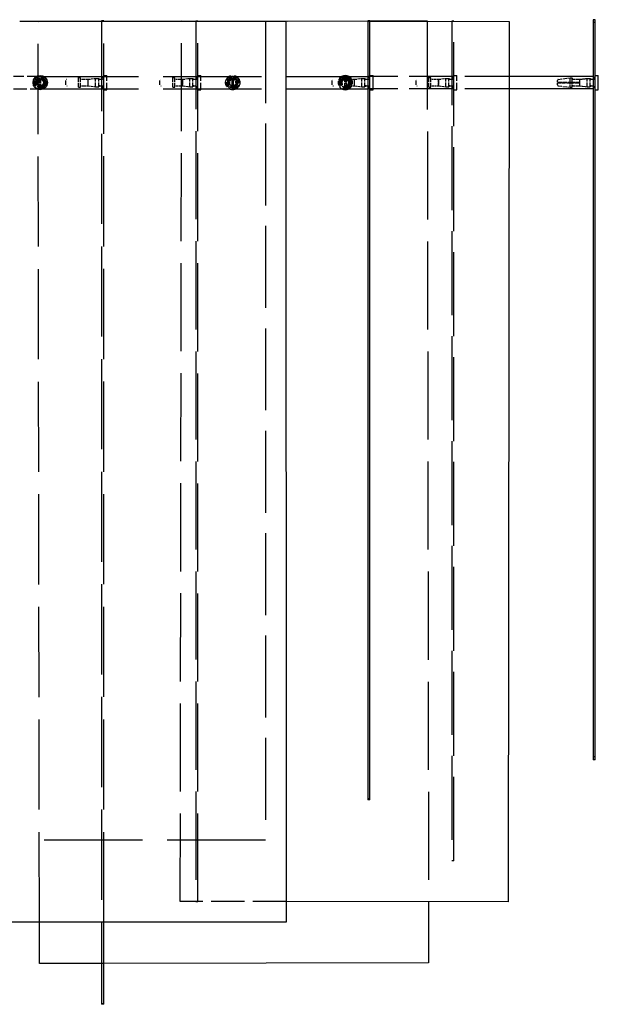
# Model space of a CAD drawing. Extents: x 360 to 4460, y -128 to 2742.
# Tile 12 of 14: x 2832 to 3115, y 1497 to 1978. Entities that reach past the tile are written whole.
import ezdxf

# ---------------------------------------------------------------- set-up
doc = ezdxf.new("R2010")
doc.units = 0
doc.header["$LTSCALE"] = 10
doc.linetypes.add('DASHED', pattern=[0.2068, 0.1655, -0.0413])
doc.layers.add('Nascosta (ISO)', color=7, linetype='DASHED')
doc.layers.add('Visibile (ISO)', color=7, linetype='Continuous')

msp = doc.modelspace()

# ---------------------------------------------------------------- linework, layer by layer
at = {"layer": 'Nascosta (ISO)', "ltscale": 26.596617}
msp.add_line((2722.32, 1976.93), (2832.32, 1976.94), dxfattribs=at)
at = {"layer": 'Nascosta (ISO)', "ltscale": 20.793037}
msp.add_line((2832.32, 1976.94), (2918.32, 1976.94), dxfattribs=at)
at = {"layer": 'Nascosta (ISO)', "ltscale": 29.438416}
msp.add_line((2841.27, 1976.8), (2963.03, 1976.98), dxfattribs=at)
at = {"layer": 'Nascosta (ISO)', "ltscale": 26.586981}
msp.add_line((2841.95, 1536.94), (2841.27, 1976.8), dxfattribs=at)
at = {"layer": 'Nascosta (ISO)', "ltscale": 26.595753}
for p, q in [((2872.32, 1976.94), (2872.32, 1536.94)), ((2873.32, 1536.94), (2873.32, 1976.94))]:
    msp.add_line(p, q, dxfattribs=at)
at = {"layer": 'Nascosta (ISO)', "ltscale": 0.190278}
for p, q in [((2873.32, 1976.85), (2872.32, 1976.85)), ((2919.32, 1976.94), (2918.32, 1976.94)), ((3002.32, 1977.04), (3003.32, 1977.04)), ((3002.32, 1976.93), (3003.32, 1976.92)), ((3003.32, 1976.76), (3002.32, 1976.76)), ((3113.32, 1976.22), (3112.32, 1976.22)), ((2862.07, 1949.23), (2861.07, 1949.23)), ((2873.32, 1949.44), (2872.32, 1949.44)), ((2908.07, 1949.23), (2907.07, 1949.23)), ((2919.32, 1949.44), (2918.32, 1949.44)), ((2992.07, 1949.23), (2991.07, 1949.23)), ((3003.32, 1949.44), (3002.32, 1949.44)), ((3033.07, 1949.23), (3032.07, 1949.23)), ((3044.32, 1949.44), (3043.32, 1949.44)), ((3101.07, 1949.24), (3102.07, 1949.24)), ((3113.32, 1949.44), (3112.32, 1949.44)), ((2861.07, 1944.65), (2862.07, 1944.65)), ((2873.32, 1944.44), (2872.32, 1944.44)), ((2907.07, 1944.65), (2908.07, 1944.65)), ((2919.32, 1944.44), (2918.32, 1944.44)), ((2991.07, 1944.65), (2992.07, 1944.65)), ((3003.32, 1944.44), (3002.32, 1944.44)), ((3032.07, 1944.65), (3033.07, 1944.65)), ((3044.32, 1944.44), (3043.32, 1944.44)), ((3101.07, 1947.19), (3102.07, 1947.19)), ((3102.07, 1946.69), (3101.07, 1946.69)), ((3101.07, 1944.64), (3102.07, 1944.64)), ((3113.32, 1944.44), (3112.32, 1944.44)), ((3044.32, 1566.94), (3043.32, 1566.94)), ((2919.32, 1546.94), (2918.32, 1546.94)), ((2873.32, 1516.84), (2872.32, 1516.84))]:
    msp.add_line(p, q, dxfattribs=at)
at = {"layer": 'Nascosta (ISO)', "ltscale": 25.984804}
msp.add_line((2910.74, 1547.06), (2911.36, 1976.95), dxfattribs=at)
at = {"layer": 'Nascosta (ISO)', "ltscale": 25.991297}
for p, q in [((2918.32, 1976.94), (2918.32, 1546.94)), ((2919.32, 1546.94), (2919.32, 1976.94))]:
    msp.add_line(p, q, dxfattribs=at)
at = {"layer": 'Nascosta (ISO)', "ltscale": 6.28236}
msp.add_line((2919.32, 1976.94), (2952.32, 1976.94), dxfattribs=at)
at = {"layer": 'Nascosta (ISO)', "ltscale": 24.17795}
msp.add_line((2952.32, 1976.94), (2952.32, 1576.94), dxfattribs=at)
at = {"layer": 'Nascosta (ISO)', "ltscale": 25.991411}
msp.add_line((3031.27, 1976.88), (3031.93, 1546.88), dxfattribs=at)
at = {"layer": 'Nascosta (ISO)', "ltscale": 24.777853}
msp.add_line((3043.32, 1976.87), (3043.32, 1566.94), dxfattribs=at)
at = {"layer": 'Nascosta (ISO)', "ltscale": 24.777765}
msp.add_line((3044.32, 1566.94), (3044.32, 1976.86), dxfattribs=at)
at = {"layer": 'Nascosta (ISO)', "ltscale": 3.887477}
for p, q in [((2842.32, 1949.94), (2829.32, 1949.94)), ((2829.32, 1943.94), (2842.32, 1943.94))]:
    msp.add_line(p, q, dxfattribs=at)
at = {"layer": 'Nascosta (ISO)', "ltscale": 0.038224}
for p, q in [((2842.07, 1949.03), (2842.07, 1949.23)), ((2842.57, 1949.23), (2842.57, 1949.03)), ((2991.57, 1949.23), (2991.57, 1949.03)), ((2842.07, 1944.65), (2842.07, 1944.86)), ((2842.57, 1944.86), (2842.57, 1944.65)), ((2991.57, 1944.86), (2991.57, 1944.65))]:
    msp.add_line(p, q, dxfattribs=at)
at = {"layer": 'Nascosta (ISO)', "ltscale": 0.131477}
for p, q in [((2842.07, 1948.53), (2842.07, 1949.03)), ((2842.57, 1949.03), (2842.57, 1948.53)), ((2991.57, 1949.03), (2991.57, 1948.53)), ((2842.07, 1944.86), (2842.07, 1945.35)), ((2842.57, 1945.35), (2842.57, 1944.86)), ((2991.57, 1945.35), (2991.57, 1944.86))]:
    msp.add_line(p, q, dxfattribs=at)
at = {"layer": 'Nascosta (ISO)', "ltscale": 0.605262}
for p, q in [((2842.07, 1945.35), (2842.07, 1948.53)), ((2842.57, 1945.35), (2842.57, 1948.53)), ((2865.82, 1945.35), (2865.82, 1948.53)), ((2911.82, 1948.53), (2911.82, 1945.35)), ((2991.57, 1948.53), (2991.57, 1945.35)), ((2995.82, 1945.35), (2995.82, 1948.53)), ((3036.82, 1948.53), (3036.82, 1945.35))]:
    msp.add_line(p, q, dxfattribs=at)
at = {"layer": 'Nascosta (ISO)', "ltscale": 29.013453}
msp.add_line((2842.32, 1949.94), (2962.32, 1949.94), dxfattribs=at)
at = {"layer": 'Nascosta (ISO)', "ltscale": 0.537732}
for p, q in [((2854.82, 1945.91), (2854.82, 1947.97)), ((2900.82, 1945.91), (2900.82, 1947.97)), ((2984.82, 1945.91), (2984.82, 1947.97)), ((3025.82, 1945.91), (3025.82, 1947.97))]:
    msp.add_line(p, q, dxfattribs=at)
at = {"layer": 'Nascosta (ISO)', "ltscale": 1.280127}
for p, q in [((2861.07, 1944.65), (2861.07, 1949.23)), ((2862.07, 1944.65), (2862.07, 1949.23)), ((2907.07, 1944.65), (2907.07, 1949.23)), ((2908.07, 1944.65), (2908.07, 1949.23)), ((2991.07, 1944.65), (2991.07, 1949.23)), ((2992.07, 1944.65), (2992.07, 1949.23)), ((3032.07, 1944.65), (3032.07, 1949.23)), ((3033.07, 1944.65), (3033.07, 1949.23))]:
    msp.add_line(p, q, dxfattribs=at)
at = {"layer": 'Nascosta (ISO)', "ltscale": 0.603983}
for p, q in [((2865.74, 1948.52), (2862.57, 1948.52)), ((2911.74, 1948.52), (2908.57, 1948.52)), ((2995.74, 1948.52), (2992.57, 1948.52)), ((3036.74, 1948.52), (3033.57, 1948.52)), ((3102.57, 1948.54), (3105.74, 1948.54)), ((2862.57, 1945.36), (2865.74, 1945.36)), ((2908.57, 1945.36), (2911.74, 1945.36)), ((2992.57, 1945.36), (2995.74, 1945.36)), ((3033.57, 1945.36), (3036.74, 1945.36)), ((3102.57, 1947.19), (3105.74, 1947.19)), ((3105.74, 1946.69), (3102.57, 1946.69)), ((3102.57, 1945.34), (3105.74, 1945.34))]:
    msp.add_line(p, q, dxfattribs=at)
at = {"layer": 'Nascosta (ISO)', "ltscale": 0.014657}
for p, q in [((2865.82, 1948.53), (2865.74, 1948.52)), ((2911.82, 1948.53), (2911.74, 1948.52)), ((2995.82, 1948.53), (2995.74, 1948.52)), ((3036.82, 1948.53), (3036.74, 1948.52)), ((2865.74, 1945.36), (2865.82, 1945.35)), ((2911.74, 1945.36), (2911.82, 1945.35)), ((2995.74, 1945.36), (2995.82, 1945.35)), ((3036.74, 1945.36), (3036.82, 1945.35)), ((3105.74, 1947.19), (3105.82, 1947.19)), ((3105.82, 1946.69), (3105.74, 1946.69))]:
    msp.add_line(p, q, dxfattribs=at)
at = {"layer": 'Nascosta (ISO)', "ltscale": 0.861262}
for p, q in [((2865.74, 1945.36), (2865.74, 1948.52)), ((2911.74, 1945.36), (2911.74, 1948.52)), ((2995.74, 1945.36), (2995.74, 1948.52)), ((3036.74, 1945.36), (3036.74, 1948.52))]:
    msp.add_line(p, q, dxfattribs=at)
at = {"layer": 'Nascosta (ISO)', "ltscale": 0.688919}
for p, q in [((2865.82, 1948.55), (2869.41, 1948.99)), ((2911.82, 1948.55), (2915.41, 1948.99)), ((2995.82, 1948.55), (2999.41, 1948.99)), ((3036.82, 1948.55), (3040.41, 1948.99)), ((2865.82, 1945.33), (2869.41, 1944.89)), ((2911.82, 1945.33), (2915.41, 1944.89)), ((2995.82, 1945.33), (2999.41, 1944.89)), ((3036.82, 1945.33), (3040.41, 1944.89))]:
    msp.add_line(p, q, dxfattribs=at)
at = {"layer": 'Nascosta (ISO)', "ltscale": 0.047688}
for p, q in [((2865.82, 1948.53), (2865.82, 1948.55)), ((2911.82, 1948.53), (2911.82, 1948.55)), ((2995.82, 1948.53), (2995.82, 1948.55)), ((3036.82, 1948.53), (3036.82, 1948.55)), ((2865.82, 1945.33), (2865.82, 1945.35)), ((2911.82, 1945.33), (2911.82, 1945.35)), ((2995.82, 1945.33), (2995.82, 1945.35)), ((3036.82, 1945.33), (3036.82, 1945.35))]:
    msp.add_line(p, q, dxfattribs=at)
at = {"layer": 'Nascosta (ISO)', "ltscale": 1.225982}
for p, q in [((2869.41, 1944.89), (2869.41, 1948.99)), ((2870.91, 1944.89), (2870.91, 1948.99)), ((2915.41, 1944.89), (2915.41, 1948.99)), ((2916.91, 1944.89), (2916.91, 1948.99)), ((2999.41, 1944.89), (2999.41, 1948.99)), ((3000.91, 1944.89), (3000.91, 1948.99)), ((3040.41, 1944.89), (3040.41, 1948.99)), ((3041.91, 1944.89), (3041.91, 1948.99)), ((3109.41, 1944.89), (3109.41, 1948.99)), ((3110.91, 1944.89), (3110.91, 1948.99))]:
    msp.add_line(p, q, dxfattribs=at)
at = {"layer": 'Nascosta (ISO)', "ltscale": 0.285466}
for p, q in [((2869.41, 1948.99), (2870.91, 1948.99)), ((2873.32, 1950.44), (2874.82, 1950.44)), ((2915.41, 1948.99), (2916.91, 1948.99)), ((2919.32, 1950.44), (2920.82, 1950.44)), ((2999.41, 1948.99), (3000.91, 1948.99)), ((3040.41, 1948.99), (3041.91, 1948.99)), ((3044.32, 1950.44), (3045.82, 1950.44)), ((3109.41, 1948.99), (3110.91, 1948.99)), ((2869.41, 1944.89), (2870.91, 1944.89)), ((2873.32, 1943.44), (2874.82, 1943.44)), ((2915.41, 1944.89), (2916.91, 1944.89)), ((2919.32, 1943.44), (2920.82, 1943.44)), ((2999.41, 1944.89), (3000.91, 1944.89)), ((3040.41, 1944.89), (3041.91, 1944.89)), ((3044.32, 1943.44), (3045.82, 1943.44)), ((3109.41, 1944.89), (3110.91, 1944.89))]:
    msp.add_line(p, q, dxfattribs=at)
at = {"layer": 'Nascosta (ISO)', "ltscale": 0.173181}
for p, q in [((2871.41, 1948.54), (2872.32, 1948.54)), ((2917.41, 1948.54), (2918.32, 1948.54)), ((3001.41, 1948.54), (3002.32, 1948.54)), ((3042.41, 1948.54), (3043.32, 1948.54)), ((3111.41, 1948.54), (3112.32, 1948.54)), ((2871.41, 1945.34), (2872.32, 1945.34)), ((2917.41, 1945.34), (2918.32, 1945.34)), ((3001.41, 1945.34), (3002.32, 1945.34)), ((3042.41, 1945.34), (3043.32, 1945.34)), ((3111.41, 1945.34), (3112.32, 1945.34))]:
    msp.add_line(p, q, dxfattribs=at)
at = {"layer": 'Nascosta (ISO)', "ltscale": 2.09321}
for p, q in [((2874.82, 1943.44), (2874.82, 1950.44)), ((2920.82, 1943.44), (2920.82, 1950.44)), ((3045.82, 1943.44), (3045.82, 1950.44))]:
    msp.add_line(p, q, dxfattribs=at)
at = {"layer": 'Nascosta (ISO)', "ltscale": 1.115846}
for p, q in [((2936.07, 1948.48), (2936.07, 1949.23)), ((2936.57, 1949.23), (2936.57, 1948.48)), ((2936.07, 1944.65), (2936.07, 1945.41)), ((2936.57, 1945.41), (2936.57, 1944.65)), ((3095.26, 1947.19), (3101.07, 1947.19)), ((3101.07, 1946.69), (3095.26, 1946.69))]:
    msp.add_line(p, q, dxfattribs=at)
at = {"layer": 'Nascosta (ISO)', "ltscale": 0.138751}
for p, q in [((2936.07, 1947.97), (2936.07, 1948.48)), ((2936.57, 1948.48), (2936.57, 1947.97)), ((2936.07, 1945.41), (2936.07, 1945.91)), ((2936.57, 1945.91), (2936.57, 1945.41)), ((3094.82, 1947.19), (3095.26, 1947.19)), ((3095.26, 1946.69), (3094.82, 1946.69))]:
    msp.add_line(p, q, dxfattribs=at)
at = {"layer": 'Nascosta (ISO)', "ltscale": 0.392084}
for p, q in [((2936.07, 1945.91), (2936.07, 1947.97)), ((2936.57, 1947.97), (2936.57, 1945.91))]:
    msp.add_line(p, q, dxfattribs=at)
at = {"layer": 'Nascosta (ISO)', "ltscale": 13.136793}
msp.add_line((3071.32, 1949.94), (3002.32, 1949.94), dxfattribs=at)
at = {"layer": 'Nascosta (ISO)', "ltscale": 0.268816}
for p, q in [((3094.82, 1947.19), (3094.82, 1948)), ((3094.82, 1945.88), (3094.82, 1946.69))]:
    msp.add_line(p, q, dxfattribs=at)
at = {"layer": 'Nascosta (ISO)', "ltscale": 1.115686}
for p, q in [((3095.26, 1948.5), (3101.07, 1949.24)), ((3095.26, 1945.39), (3101.07, 1944.64))]:
    msp.add_line(p, q, dxfattribs=at)
at = {"layer": 'Nascosta (ISO)', "ltscale": 0.640013}
for p, q in [((3101.07, 1947.19), (3101.07, 1949.24)), ((3102.07, 1947.19), (3102.07, 1949.24)), ((3101.07, 1944.64), (3101.07, 1946.69)), ((3102.07, 1944.64), (3102.07, 1946.69))]:
    msp.add_line(p, q, dxfattribs=at)
at = {"layer": 'Nascosta (ISO)', "ltscale": 0.703673}
for p, q in [((3105.74, 1948.54), (3109.41, 1948.99)), ((3105.74, 1945.34), (3109.41, 1944.89))]:
    msp.add_line(p, q, dxfattribs=at)
at = {"layer": 'Nascosta (ISO)', "ltscale": 0.430581}
for p, q in [((3105.74, 1947.19), (3105.74, 1948.54)), ((3105.74, 1945.34), (3105.74, 1946.69))]:
    msp.add_line(p, q, dxfattribs=at)
at = {"layer": 'Nascosta (ISO)', "ltscale": 29.013628}
msp.add_line((2842.32, 1943.94), (2962.32, 1943.94), dxfattribs=at)
at = {"layer": 'Nascosta (ISO)', "ltscale": 13.135141}
msp.add_line((3071.32, 1943.94), (3002.32, 1943.94), dxfattribs=at)
at = {"layer": 'Nascosta (ISO)', "ltscale": 0.14998}
for p, q in [((3102.07, 1947.19), (3102.57, 1947.19)), ((3102.57, 1946.69), (3102.07, 1946.69))]:
    msp.add_line(p, q, dxfattribs=at)
at = {"layer": 'Nascosta (ISO)', "ltscale": 0.095476}
msp.add_line((3105.82, 1946.69), (3105.82, 1947.19), dxfattribs=at)
at = {"layer": 'Nascosta (ISO)', "ltscale": 29.01354}
msp.add_line((2952.32, 1576.94), (2832.32, 1576.94), dxfattribs=at)
at = {"layer": 'Nascosta (ISO)', "ltscale": 9.828467}
msp.add_line((2962.37, 1546.98), (2910.74, 1547.06), dxfattribs=at)
at = {"layer": 'Nascosta (ISO)', "ltscale": 0.138751, "flags": 128}
for points in [[(2855.26, 1948.48), (2855.23, 1948.47)], [(2901.26, 1948.48), (2901.23, 1948.47)], [(2985.26, 1948.48), (2985.23, 1948.47)], [(3026.26, 1948.48), (3026.23, 1948.47)], [(2854.82, 1945.91), (2854.82, 1945.88)], [(2900.82, 1945.91), (2900.82, 1945.88)], [(2984.82, 1945.91), (2984.82, 1945.88)], [(3025.82, 1945.91), (3025.82, 1945.88)]]:
    msp.add_lwpolyline(points, dxfattribs=at)
at = {"layer": 'Nascosta (ISO)', "ltscale": 1.115846, "flags": 128}
for points in [[(2861.07, 1949.23), (2860.78, 1949.19)], [(2907.07, 1949.23), (2906.78, 1949.19)], [(2991.07, 1949.23), (2990.78, 1949.19)], [(3032.07, 1949.23), (3031.78, 1949.19)], [(2855.26, 1945.41), (2855.46, 1945.38)], [(2901.26, 1945.41), (2901.46, 1945.38)], [(2985.26, 1945.41), (2985.46, 1945.38)], [(3026.26, 1945.41), (3026.46, 1945.38)]]:
    msp.add_lwpolyline(points, dxfattribs=at)
at = {"layer": 'Nascosta (ISO)', "ltscale": 0.14998, "flags": 128}
for points in [[(2862.57, 1948.52), (2862.54, 1948.52)], [(2908.57, 1948.52), (2908.54, 1948.52)], [(2992.57, 1948.52), (2992.54, 1948.52)], [(3033.57, 1948.52), (3033.54, 1948.52)], [(2862.07, 1944.86), (2862.07, 1944.89)], [(2908.07, 1944.86), (2908.07, 1944.89)], [(2992.07, 1944.86), (2992.07, 1944.89)], [(3033.07, 1944.86), (3033.07, 1944.89)]]:
    msp.add_lwpolyline(points, dxfattribs=at)
at = {"layer": 'Nascosta (ISO)', "ltscale": 3.588432}
for centre in [(2842.32, 1946.94), (2991.32, 1946.94)]:
    msp.add_circle(centre, 3, dxfattribs=at)
at = {"layer": 'Nascosta (ISO)', "ltscale": 2.990344}
for centre in [(2842.32, 1946.94), (2936.32, 1946.94), (2991.32, 1946.94)]:
    msp.add_circle(centre, 2.5, dxfattribs=at)
at = {"layer": 'Nascosta (ISO)', "ltscale": 2.452064}
for centre in [(2842.32, 1946.94), (2936.32, 1946.94), (2991.32, 1946.94)]:
    msp.add_circle(centre, 2.05, dxfattribs=at)
at = {"layer": 'Nascosta (ISO)', "ltscale": 1.913784}
for centre in [(2842.32, 1946.94), (2991.32, 1946.94)]:
    msp.add_circle(centre, 1.6, dxfattribs=at)
at = {"layer": 'Nascosta (ISO)', "ltscale": 4.186521}
msp.add_circle((2936.32, 1946.94), 3.5, dxfattribs=at)
at = {"layer": 'Nascosta (ISO)', "ltscale": 1.280127}
for centre, start, end in [((2842.32, 1946.94), 96.2401, 263.7599), ((2842.32, 1946.94), 276.2401, 83.7599), ((2936.32, 1946.94), 96.2401, 263.7599), ((2936.32, 1946.94), 276.2401, 83.7599), ((2991.32, 1946.94), 96.2401, 263.7599), ((2991.32, 1946.94), 276.2401, 83.7599)]:
    msp.add_arc(centre, 2.3, start, end, dxfattribs=at)
at = {"layer": 'Nascosta (ISO)', "ltscale": 0.095476}
for centre, start, end in [((2842.32, 1946.94), 81.0638, 98.9362), ((2936.32, 1946.94), 81.0638, 98.9362), ((2991.32, 1946.94), 81.0638, 98.9362), ((2842.32, 1946.94), 261.0638, 278.9362), ((2936.32, 1946.94), 261.0638, 278.9362), ((2991.32, 1946.94), 261.0638, 278.9362)]:
    msp.add_arc(centre, 1.61, start, end, dxfattribs=at)
at = {"layer": 'Nascosta (ISO)', "ltscale": 0.139887}
for centre, start, end in [((2871.41, 1949.04), 185.7392, 270), ((2917.41, 1949.04), 185.7392, 270), ((3001.41, 1949.04), 185.7392, 270), ((3042.41, 1949.04), 185.7392, 270), ((3111.41, 1949.04), 185.7392, 270), ((2871.41, 1944.84), 90, 174.2608), ((2917.41, 1944.84), 90, 174.2608), ((3001.41, 1944.84), 90, 174.2608), ((3042.41, 1944.84), 90, 174.2608), ((3111.41, 1944.84), 90, 174.2608)]:
    msp.add_arc(centre, 0.5, start, end, dxfattribs=at)
at = {"layer": 'Nascosta (ISO)', "ltscale": 0.298944}
for centre, start, end in [((2872.32, 1949.54), 270, 0), ((2918.32, 1949.54), 270, 0), ((3002.32, 1949.54), 270, 0), ((3043.32, 1949.54), 270, 0), ((3112.32, 1949.54), 270, 0), ((2872.32, 1944.34), 0, 90), ((2918.32, 1944.34), 0, 90), ((3002.32, 1944.34), 0, 90), ((3043.32, 1944.34), 0, 90), ((3112.32, 1944.34), 0, 90)]:
    msp.add_arc(centre, 1, start, end, dxfattribs=at)
at = {"layer": 'Nascosta (ISO)', "ltscale": 2.18174}
for start, end in [(90, 270), (270, 90)]:
    msp.add_arc((2936.32, 1946.94), 3, start, end, dxfattribs=at)
at = {"layer": 'Nascosta (ISO)', "ltscale": 0.861262}
for start, end in [(98.9893, 261.0107), (278.9893, 81.0107)]:
    msp.add_arc((2936.32, 1946.94), 1.6, start, end, dxfattribs=at)
at = {"layer": 'Nascosta (ISO)', "ltscale": 0.09548}
for start, end in [(81.0107, 98.9893), (261.0107, 278.9893)]:
    msp.add_arc((2936.32, 1946.94), 1.6, start, end, dxfattribs=at)
at = {"layer": 'Nascosta (ISO)', "ltscale": 1.372118}
for start, end in [(121.0027, 238.9973), (301.0027, 58.9973)]:
    msp.add_arc((2991.32, 1946.94), 3.5, start, end, dxfattribs=at)
at = {"layer": 'Nascosta (ISO)', "ltscale": 0.137304}
for centre, start, end in [((3095.32, 1948), 97.2942, 180), ((3095.32, 1945.88), 180, 262.7058)]:
    msp.add_arc(centre, 0.5, start, end, dxfattribs=at)
at = {"layer": 'Nascosta (ISO)', "ltscale": 0.149422}
for centre, start, end in [((3102.57, 1949.04), 180, 270), ((3102.57, 1944.84), 90, 180)]:
    msp.add_arc(centre, 0.5, start, end, dxfattribs=at)
at = {"layer": 'Visibile (ISO)'}
for p, q in [((2832.32, 1976.94), (2962.32, 1976.96)), ((2873.32, 1977.04), (2872.32, 1977.04)), ((2872.32, 1977.04), (2872.32, 1976.94)), ((2873.32, 1976.94), (2873.32, 1977.04)), ((2911.36, 1976.95), (2911.36, 1977.06)), ((2911.36, 1977.06), (3002.32, 1976.93)), ((2962.32, 1976.96), (2962.37, 1536.96)), ((2963.03, 1976.98), (3002.32, 1977.04)), ((3003.32, 1977.12), (3002.32, 1977.12)), ((3002.32, 1977.12), (3002.32, 1597.12)), ((3003.32, 1597.12), (3003.32, 1977.12)), ((3003.32, 1977.04), (3031.27, 1977.09)), ((3003.32, 1976.92), (3071.36, 1976.83)), ((3031.27, 1977.09), (3031.27, 1976.88)), ((3044.32, 1976.94), (3043.32, 1976.94)), ((3043.32, 1976.94), (3043.32, 1976.87)), ((3044.32, 1976.86), (3044.32, 1976.94)), ((3071.36, 1976.83), (3070.74, 1546.83)), ((3113.32, 1977.66), (3112.32, 1977.66)), ((3112.32, 1977.66), (3112.32, 1617.66)), ((3113.32, 1617.66), (3113.32, 1977.66)), ((2962.32, 1949.94), (3002.32, 1949.94)), ((3003.32, 1950.44), (3004.82, 1950.44)), ((3004.82, 1943.44), (3004.82, 1950.44)), ((3112.32, 1949.94), (3071.32, 1949.94)), ((3113.32, 1950.44), (3114.82, 1950.44)), ((3114.82, 1943.44), (3114.82, 1950.44)), ((2962.32, 1943.94), (3002.32, 1943.94)), ((3003.32, 1943.44), (3004.82, 1943.44)), ((3112.32, 1943.94), (3071.32, 1943.94)), ((3113.32, 1943.44), (3114.82, 1943.44)), ((3113.32, 1617.66), (3112.32, 1617.66)), ((3112.32, 1617.66), (3112.32, 1616.23)), ((3113.32, 1616.23), (3112.32, 1616.23)), ((3113.32, 1616.23), (3113.32, 1617.66)), ((3003.32, 1597.12), (3002.32, 1597.12)), ((3002.32, 1597.12), (3002.32, 1596.76)), ((3003.32, 1596.76), (3002.32, 1596.76)), ((3003.32, 1596.76), (3003.32, 1597.12)), ((3070.74, 1546.83), (2962.37, 1546.98)), ((3031.93, 1546.88), (3031.98, 1517.09)), ((2962.37, 1536.96), (2722.37, 1536.93)), ((2841.98, 1516.8), (2841.95, 1536.94)), ((2872.32, 1536.94), (2872.32, 1497.04)), ((2873.32, 1497.04), (2873.32, 1536.94)), ((2872.32, 1516.84), (2841.98, 1516.8)), ((3031.98, 1517.09), (2873.32, 1516.84)), ((2873.32, 1497.04), (2872.32, 1497.04)), ((2872.32, 1497.04), (2872.32, 1496.85)), ((2873.32, 1496.85), (2872.32, 1496.85)), ((2873.32, 1496.85), (2873.32, 1497.04))]:
    msp.add_line(p, q, dxfattribs=at)
msp.add_circle((2842.32, 1946.94), 3.5, dxfattribs=at)
for start, end in [(58.9973, 121.0027), (238.9973, 301.0027)]:
    msp.add_arc((2991.32, 1946.94), 3.5, start, end, dxfattribs=at)

doc.saveas('drawing.dxf')
